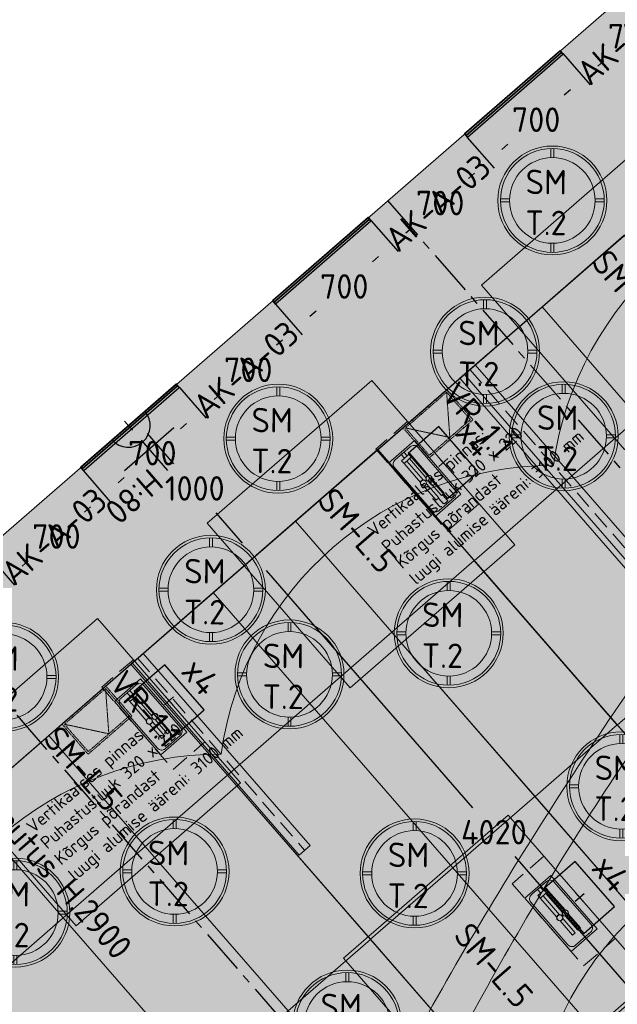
# Model space of a CAD drawing. Header units: millimetres. Extents: x -3074 to 179405, y -22 to 114374.
# Tile 104 of 184: x 143062 to 146352, y 91040 to 96464. Entities that reach past the tile are written whole.
import ezdxf

# ---------------------------------------------------------------- set-up
doc = ezdxf.new("R2010")
doc.units = ezdxf.units.MM
for name, pattern in [('Center', [400, 250, -50, 50, -50]), ('Hidden', [4, 2, -2]), ('Hidden 100.00_ 50.00', [150, 100, -50])]:
    doc.linetypes.add(name, pattern=pattern)
doc.layers.get('0').update_dxf_attribs({"true_color": 0x000000})
for name, color, linetype, true_color in [('_SA-ELEKTER_pistikupesad', 7, 'Continuous', 0x9900cc), ('_SA-LAGI_DIM', 250, 'Continuous', 0x333333), ('_SA-SISUSTUS_tekst', 7, 'Continuous', 0x7f4f3f), ('_SA-VALGUSTUS_abi', 7, 'Center', 0xff9f7f), ('_SA-VALGUSTUS_tekst', 240, 'Continuous', 0xff003f), ('Default', 7, 'Continuous', 0x000000)]:
    doc.layers.add(name, color=color, linetype=linetype, true_color=true_color)
for name, color, linetype, lineweight, true_color in [('_SA-ELEKTER_tekst', 7, 'Continuous', 9, 0x9900cc), ('_SA-LAGI', 7, 'Continuous', 9, 0x5b5b5b), ('_SA-LAGI_eriosade seadmed', 7, 'Continuous', 5, 0x9900cc), ('_SA-LAGI_hatch', 7, 'Continuous', 5, 0x787878), ('_SA-PORAND', 7, 'Continuous', 9, 0x5b5b5b), ('_SA-PORAND_hatch', 254, 'Continuous', 9, 0xbebebe), ('_SA-SANTEHN', 7, 'Continuous', 13, 0x4c5f99), ('_SA-SEIN', 250, 'Continuous', 30, 0x333333), ('_SA-SEIN_dim', 1, 'Continuous', 13, 0xff0000), ('_SA-SISUSTUS_lahtine', 7, 'Continuous', 18, 0x7f4f3f), ('_SA-VALGUSTUS', 20, 'Continuous', 13, 0xff3f00), ('_SA-VALGUSTUS_valgusgrupid', 240, 'Continuous', 9, 0xff003f)]:
    doc.layers.add(name, color=color, linetype=linetype, lineweight=lineweight, true_color=true_color)
doc.styles.add('Arial Regular', font='txt')
doc.styles.add('DIN Pro Light-Light', font='txt')
doc.styles.add('DIN Pro Medium-Medium', font='txt')
doc.dimstyles.new('INP_100_DIM', dxfattribs={"dimtxt": 135, "dimasz": 100, "dimexe": 50, "dimexo": 0.5, "dimgap": 20, "dimtad": 0, "dimtih": 1, "dimtoh": 1, "dimdec": 0, "dimzin": 1, "dimdsep": 46, "dimtxsty": 'DIN Pro Light-Light', "dimcen": 2.5, "dimadec": 1, "dimazin": 1, "dimtfac": 1, "dimtdec": 4, "dimtix": 1, "dimtofl": 0, "dimtmove": 1, "dimatfit": 3, "dimfxl": 1, "dimtolj": 1, "dimtzin": 1, "dimarcsym": 0})

# ---------------------------------------------------------------- blocks, each defined once
blk = doc.blocks.new('_SA pistik(syvistatud) x1')
at = {"linetype": 'ByBlock', "lineweight": -2}
blk.add_hatch(color=0, dxfattribs=at).paths.add_polyline_path([(-80.2, 0), (80, 0), (80, 1.8), (79.9, 3.5), (79.8, 5.3), (79.6, 7.1), (79.4, 9), (79.2, 10.8), (78.9, 12.6), (78.5, 14.5), (78.1, 16.3), (77.7, 18.2), (77.2, 20), (76.7, 21.9), (76.1, 23.7), (75.5, 25.5), (74.8, 27.4), (74.1, 29.2), (73.3, 31), (72.5, 32.8), (71.7, 34.6), (70.7, 36.4), (69.8, 38.2), (68.8, 39.9), (67.7, 41.7), (66.6, 43.4), (65.5, 45), (64.3, 46.7), (63, 48.3), (61.7, 49.9), (60.4, 51.5), (59.1, 53), (57.6, 54.5), (56.2, 56), (54.7, 57.4), (53.2, 58.8), (51.7, 60.1), (50.1, 61.4), (48.5, 62.7), (46.8, 63.9), (45.1, 65.1), (43.4, 66.2), (41.7, 67.3), (40, 68.3), (38.2, 69.3), (36.5, 70.3), (34.7, 71.2), (32.8, 72), (31, 72.8), (29.2, 73.5), (27.4, 74.2), (25.5, 74.9), (23.7, 75.5), (21.8, 76), (19.9, 76.5), (18.1, 77), (16.2, 77.4), (14.4, 77.8), (12.5, 78.1), (10.7, 78.4), (8.9, 78.6), (7.1, 78.8), (5.3, 78.9), (3.5, 79), (1.7, 79.1), (-0.1, 79.1), (-1.9, 79.1), (-3.6, 79), (-5.4, 78.9), (-7.2, 78.8), (-9.1, 78.6), (-10.9, 78.4), (-12.7, 78.1), (-14.6, 77.8), (-16.4, 77.4), (-18.3, 77), (-20.1, 76.5), (-22, 76), (-23.8, 75.5), (-25.7, 74.9), (-27.5, 74.2), (-29.4, 73.5), (-31.2, 72.8), (-33, 72), (-34.8, 71.2), (-36.6, 70.3), (-38.4, 69.3), (-40.2, 68.3), (-41.9, 67.3), (-43.6, 66.2), (-45.3, 65.1), (-47, 63.9), (-48.6, 62.7), (-50.3, 61.4), (-51.8, 60.1), (-53.4, 58.8), (-54.9, 57.4), (-56.4, 56), (-57.8, 54.5), (-59.2, 53), (-60.6, 51.5), (-61.9, 49.9), (-63.2, 48.3), (-64.4, 46.7), (-65.6, 45), (-66.8, 43.4), (-67.9, 41.7), (-69, 39.9), (-70, 38.2), (-70.9, 36.4), (-71.8, 34.6), (-72.7, 32.8), (-73.5, 31), (-74.3, 29.2), (-75, 27.4), (-75.7, 25.5), (-76.3, 23.7), (-76.9, 21.9), (-77.4, 20), (-77.9, 18.2), (-78.3, 16.3), (-78.7, 14.5), (-79.1, 12.6), (-79.4, 10.8), (-79.6, 9), (-79.8, 7.1), (-80, 5.3), (-80.1, 3.5), (-80.2, 1.8)], flags=0)
at = {"color": 0, "linetype": 'ByBlock', "lineweight": -2}
for p, q in [((0, 70.7), (0, 218.6)), ((-120, 114.6), (120, 114.6)), ((0, 22), (0, -22)), ((22, 0), (-22, 0))]:
    blk.add_line(p, q, dxfattribs=at)
blk.add_lwpolyline([(-80.2, 0), (80, 0, 0.986995)], format="xyb", close=True, dxfattribs=at)
blk = doc.blocks.new('_SA pistik(põrand) x4+side')
at = {"color": 0, "linetype": 'ByBlock', "lineweight": -2}
for p, q in [((-22, -0.1), (22, 0.1)), ((0.1, -22), (-0.1, 22))]:
    blk.add_line(p, q, dxfattribs=at)
blk.add_lwpolyline([(-110, -75), (110, -75), (110, 75), (-110, 75)], close=True, dxfattribs=at)
at = {"color": 0, "linetype": 'ByBlock', "lineweight": -2, "attachment_point": 1}
for s, insert, char_height, width, style in [('x4+2S', (-119, 192.6, 0), 0.18, 1.769, 'Arial Regular'), ('x4', (-54.2, 191.9), 93.33, 448.816, 'DIN Pro Medium-Medium')]:
    blk.add_mtext(s, dxfattribs=dict(at, insert=insert, char_height=char_height, width=width, style=style))
blk = doc.blocks.new('SM-L.5')
at = {"color": 0, "linetype": 'Hidden 100.00_ 50.00', "lineweight": -2}
for p, q in [((300, -231.1), (300, 0)), ((-300, 0), (-300, -231.1)), ((-300, -231.1), (300, -231.1))]:
    blk.add_line(p, q, dxfattribs=at)
at = {"color": 0, "lineweight": -2}
blk.add_lwpolyline([(600, 0), (600, -1200), (-600, -1200), (-600, 0)], close=True, dxfattribs=at)
at = {"color": 0, "linetype": 'ByBlock', "lineweight": -2, "insert": (-297.6, -535.4), "char_height": 135, "width": 1463.607, "attachment_point": 1, "style": 'DIN Pro Medium-Medium'}
blk.add_mtext('SM-L.5', dxfattribs=at)
blk = doc.blocks.new('SM-T.2')
at = {"color": 0, "lineweight": -2}
for p, q in [((-8.2, -64.2), (-8.2, -14.2)), ((8.2, -64.2), (8.2, -14.2)), ((-285.8, -291.8), (-235.8, -291.8)), ((-285.8, -308.2), (-235.8, -308.2)), ((235.8, -291.8), (285.8, -291.8)), ((235.8, -308.2), (285.8, -308.2)), ((-8.2, -585.8), (-8.2, -535.8)), ((8.2, -585.8), (8.2, -535.8))]:
    blk.add_line(p, q, dxfattribs=at)
for radius in [300, 285.9, 235.9]:
    blk.add_circle((0, -300), radius, dxfattribs=at)
at = {"color": 0, "linetype": 'ByBlock', "lineweight": -2, "insert": (-146.3, -129.7), "char_height": 135, "width": 767.213, "attachment_point": 1, "rotation": 359.5198, "style": 'DIN Pro Medium-Medium'}
blk.add_mtext('{\\fDIN Pro;SM}\\P{\\fDIN Pro;T.2}\\P', dxfattribs=at)
blk = doc.blocks.new('*D191')
at = {"layer": '_SA-SEIN_dim', "color": 0, "lineweight": -2}
for p, q in [((146582.9, 96734.8), (146730.8, 96564.6)), ((146622.5, 96536.8), (146589, 96507.6)), ((146054.6, 96275.6), (146202.5, 96105.4)), ((146245.2, 96208.7), (146278.7, 96237.9))]:
    blk.add_line(p, q, dxfattribs=at)
at = {"layer": '_SA-SEIN_dim', "color": 0}
for points in [[(146633.5, 96524.2), (146611.6, 96549.3), (146698, 96602.4)], [(146234.2, 96221.3), (146256.1, 96196.2), (146169.7, 96143.1)]]:
    blk.add_solid(points, dxfattribs=at)
at = {"layer": 'Defpoints', "color": 0}
for p in [(146582.5, 96735.2), (146698, 96602.4), (146054.2, 96276)]:
    blk.add_point(p, dxfattribs=at)
at = {"layer": '_SA-SEIN_dim', "color": 0, "insert": (146433.8, 96372.8), "char_height": 135, "attachment_point": 5, "style": 'DIN Pro Light-Light'}
blk.add_mtext('\\A1;700', dxfattribs=at)
blk = doc.blocks.new('*D192')
at = {"layer": '_SA-SEIN_dim', "color": 0, "lineweight": -2}
for p, q in [((146054.6, 96275.6), (146202.5, 96105.4)), ((146094.2, 96077.5), (146060.7, 96048.4)), ((145526.3, 95816.3), (145674.2, 95646.2)), ((145716.9, 95749.5), (145750.4, 95778.7))]:
    blk.add_line(p, q, dxfattribs=at)
at = {"layer": '_SA-SEIN_dim', "color": 0}
for points in [[(146105.2, 96064.9), (146083.3, 96090.1), (146169.7, 96143.1)], [(145705.9, 95762.1), (145727.8, 95736.9), (145641.4, 95683.9)]]:
    blk.add_solid(points, dxfattribs=at)
at = {"layer": 'Defpoints', "color": 0}
for p in [(146054.2, 96276), (146169.7, 96143.1), (145525.9, 95816.7)]:
    blk.add_point(p, dxfattribs=at)
at = {"layer": '_SA-SEIN_dim', "color": 0, "insert": (145905.5, 95913.5), "char_height": 135, "attachment_point": 5, "style": 'DIN Pro Light-Light'}
blk.add_mtext('\\A1;700', dxfattribs=at)
blk = doc.blocks.new('*D193')
at = {"layer": '_SA-SEIN_dim', "color": 0, "lineweight": -2}
for p, q in [((145526.3, 95816.3), (145674.2, 95646.2)), ((145565.9, 95618.3), (145532.4, 95589.1)), ((144998, 95357.1), (145145.9, 95186.9)), ((145188.6, 95290.3), (145222.1, 95319.4))]:
    blk.add_line(p, q, dxfattribs=at)
at = {"layer": '_SA-SEIN_dim', "color": 0}
for points in [[(145576.9, 95605.7), (145555, 95630.9), (145641.4, 95683.9)], [(145177.6, 95302.8), (145199.5, 95277.7), (145113.1, 95224.6)]]:
    blk.add_solid(points, dxfattribs=at)
at = {"layer": 'Defpoints', "color": 0}
for p in [(145525.9, 95816.7), (145641.4, 95683.9), (144997.6, 95357.5)]:
    blk.add_point(p, dxfattribs=at)
at = {"layer": '_SA-SEIN_dim', "color": 0, "insert": (145377.2, 95454.3), "char_height": 135, "attachment_point": 5, "style": 'DIN Pro Light-Light'}
blk.add_mtext('\\A1;700', dxfattribs=at)
blk = doc.blocks.new('*D194')
at = {"layer": '_SA-SEIN_dim', "color": 0, "lineweight": -2}
for p, q in [((144998, 95357.1), (145145.9, 95186.9)), ((145037.6, 95159), (145004.1, 95129.9)), ((144469.7, 94897.9), (144617.6, 94727.7)), ((144660.3, 94831), (144693.8, 94860.2))]:
    blk.add_line(p, q, dxfattribs=at)
at = {"layer": '_SA-SEIN_dim', "color": 0}
for points in [[(145048.6, 95146.5), (145026.7, 95171.6), (145113.1, 95224.6)], [(144649.3, 94843.6), (144671.2, 94818.4), (144584.8, 94765.4)]]:
    blk.add_solid(points, dxfattribs=at)
at = {"layer": 'Defpoints', "color": 0}
for p in [(144997.6, 95357.5), (145113.1, 95224.6), (144469.3, 94898.2)]:
    blk.add_point(p, dxfattribs=at)
at = {"layer": '_SA-SEIN_dim', "color": 0, "insert": (144849, 94995), "char_height": 135, "attachment_point": 5, "style": 'DIN Pro Light-Light'}
blk.add_mtext('\\A1;700', dxfattribs=at)
blk = doc.blocks.new('*D195')
at = {"layer": '_SA-SEIN_dim', "color": 0, "lineweight": -2}
for p, q in [((144469.7, 94897.9), (144617.6, 94727.7)), ((144509.3, 94699.8), (144475.8, 94670.6)), ((143941.4, 94438.6), (144089.3, 94268.4)), ((144132, 94371.8), (144165.5, 94400.9))]:
    blk.add_line(p, q, dxfattribs=at)
at = {"layer": '_SA-SEIN_dim', "color": 0}
for points in [[(144520.3, 94687.2), (144498.4, 94712.4), (144584.8, 94765.4)], [(144121, 94384.4), (144142.9, 94359.2), (144056.5, 94306.2)]]:
    blk.add_solid(points, dxfattribs=at)
at = {"layer": 'Defpoints', "color": 0}
for p in [(144469.3, 94898.2), (144584.8, 94765.4), (143941, 94439)]:
    blk.add_point(p, dxfattribs=at)
at = {"layer": '_SA-SEIN_dim', "color": 0, "insert": (144320.7, 94535.8), "char_height": 135, "attachment_point": 5, "style": 'DIN Pro Light-Light'}
blk.add_mtext('\\A1;700', dxfattribs=at)
blk = doc.blocks.new('*D196')
at = {"layer": '_SA-SEIN_dim', "color": 0, "lineweight": -2}
for p, q in [((143941.4, 94438.6), (144089.3, 94268.4)), ((143981, 94240.6), (143947.5, 94211.4)), ((143413.1, 93979.4), (143561, 93809.2)), ((143603.7, 93912.5), (143637.2, 93941.7))]:
    blk.add_line(p, q, dxfattribs=at)
at = {"layer": '_SA-SEIN_dim', "color": 0}
for points in [[(143992, 94228), (143970.1, 94253.1), (144056.5, 94306.2)], [(143592.7, 93925.1), (143614.6, 93900), (143528.2, 93846.9)]]:
    blk.add_solid(points, dxfattribs=at)
at = {"layer": 'Defpoints', "color": 0}
for p in [(143941, 94439), (144056.5, 94306.2), (143412.7, 93979.8)]:
    blk.add_point(p, dxfattribs=at)
at = {"layer": '_SA-SEIN_dim', "color": 0, "insert": (143792.4, 94076.5), "char_height": 135, "attachment_point": 5, "style": 'DIN Pro Light-Light'}
blk.add_mtext('\\A1;700', dxfattribs=at)
blk = doc.blocks.new('*D197')
at = {"layer": '_SA-SEIN_dim', "color": 0, "lineweight": -2}
for p, q in [((143413.1, 93979.4), (143561, 93809.2)), ((143452.7, 93781.3), (143419.2, 93752.2)), ((142884.8, 93520.1), (143032.7, 93349.9)), ((143075.4, 93453.3), (143108.9, 93482.5))]:
    blk.add_line(p, q, dxfattribs=at)
at = {"layer": '_SA-SEIN_dim', "color": 0}
for points in [[(143463.7, 93768.7), (143441.8, 93793.9), (143528.2, 93846.9)], [(143064.4, 93465.9), (143086.3, 93440.7), (142999.9, 93387.7)]]:
    blk.add_solid(points, dxfattribs=at)
at = {"layer": 'Defpoints', "color": 0}
for p in [(143412.7, 93979.8), (143528.2, 93846.9), (142884.4, 93520.5)]:
    blk.add_point(p, dxfattribs=at)
at = {"layer": '_SA-SEIN_dim', "color": 0, "insert": (143264.1, 93617.3), "char_height": 135, "attachment_point": 5, "style": 'DIN Pro Light-Light'}
blk.add_mtext('\\A1;700', dxfattribs=at)
blk = doc.blocks.new('*D588')
at = {"layer": '_SA-LAGI_DIM', "color": 0, "lineweight": -2}
for p, q in [((143697.6, 94259.2), (143660.3, 94226.7)), ((143763.6, 94184.1), (143908.6, 94017.3)), ((144288, 93580.8), (144143.1, 93747.6)), ((144353.3, 93505), (144315.9, 93472.5))]:
    blk.add_line(p, q, dxfattribs=at)
at = {"layer": '_SA-LAGI_DIM', "color": 0}
for points in [[(143776.2, 94195), (143751, 94173.1), (143698, 94259.5)], [(144275.5, 93569.9), (144300.6, 93591.7), (144353.6, 93505.3)]]:
    blk.add_solid(points, dxfattribs=at)
at = {"layer": 'Defpoints', "color": 0}
for p in [(143698, 94259.5), (143698, 94259.5), (144353.6, 93505.3)]:
    blk.add_point(p, dxfattribs=at)
at = {"layer": '_SA-LAGI_DIM', "color": 0, "insert": (144025.8, 93882.4), "char_height": 135, "attachment_point": 5, "style": 'DIN Pro Light-Light'}
blk.add_mtext('\\A1;1000', dxfattribs=at)
blk = doc.blocks.new('*D589')
at = {"layer": '_SA-LAGI_DIM', "color": 0, "lineweight": -2}
for p, q in [((144353.3, 93505), (144315.9, 93472.5)), ((144419.3, 93429.9), (145555.3, 92123.4)), ((146925.9, 90547.3), (145789.9, 91853.7)), ((146991.1, 90471.5), (146953.8, 90439))]:
    blk.add_line(p, q, dxfattribs=at)
at = {"layer": '_SA-LAGI_DIM', "color": 0}
for points in [[(144431.8, 93440.8), (144406.7, 93418.9), (144353.6, 93505.3)], [(146913.3, 90536.4), (146938.5, 90558.2), (146991.5, 90471.8)]]:
    blk.add_solid(points, dxfattribs=at)
at = {"layer": 'Defpoints', "color": 0}
for p in [(144353.6, 93505.3), (144353.6, 93505.3), (146991.5, 90471.8)]:
    blk.add_point(p, dxfattribs=at)
at = {"layer": '_SA-LAGI_DIM', "color": 0, "insert": (145672.6, 91988.6), "char_height": 135, "attachment_point": 5, "style": 'DIN Pro Light-Light'}
blk.add_mtext('\\A1;4020', dxfattribs=at)
blk = doc.blocks.new('VR-1.1')
at = {"color": 0, "linetype": 'Hidden 100.00_ 50.00', "lineweight": -2}
blk.add_line((97, -19), (1499, -19), dxfattribs=at)
at = {"color": 0, "lineweight": -2}
blk.add_lwpolyline([(97, -59), (97, 21), (1499, 21), (1499, -59)], close=True, dxfattribs=at)
at = {"color": 0, "lineweight": -2, "insert": (97, -102.5), "char_height": 135, "width": 1330.82, "attachment_point": 1, "style": 'DIN Pro Medium-Medium'}
blk.add_mtext('VR-1.1', dxfattribs=at)
blk = doc.blocks.new('Vertikaalne puhastusluuk 320 x 220')
at = {"layer": '_SA-LAGI_eriosade seadmed', "linetype": 'Hidden'}
for points in [[(-23.6, 271), (-265.1, 61.1), (-120.8, -105), (120.8, 105)], [(-24.6, 256.9), (-251, 60.1), (-119.8, -90.9), (106.6, 106)]]:
    blk.add_lwpolyline(points, close=True, dxfattribs=at)
blk.add_lwpolyline([(-24.6, 256.9), (-6.6, 7.5), (-251, 60.1)], dxfattribs=at)

msp = doc.modelspace()

# ---------------------------------------------------------------- hatches: boundary and pattern name
at = {"layer": '_SA-LAGI_hatch'}
h = msp.add_hatch(dxfattribs=at)
h.set_pattern_fill('Plus', color=256, scale=100, angle=41, style=0, pattern_type=2)
h.set_pattern_definition([(41, (-9.43, -8.2), (-65.605903, 75.47096), [25, -75]), (131, (8.2, -9.43), (-75.47096, -65.605903), [25, -75])])
h.paths.add_polyline_path([(138604.6, 89831.9), (149902.6, 99653.1), (153852.1, 95109.7), (142554.1, 85288.5), (138604.6, 89831.9)], flags=0)
h.paths.add_polyline_path([(139909.3, 89641.1), (149298.3, 97802.8), (151935.6, 94768.8), (142546.7, 86607.1)], flags=0)
h = msp.add_hatch(dxfattribs=at)
h.set_pattern_fill('Squares', color=256, scale=200, angle=41.0098, style=0, pattern_type=2)
h.set_pattern_definition([(41.009847, (-1e-15, -4e-15), (-32.809436, 37.729841), [50, -50]), (131.009847, (-1e-15, -4e-15), (-37.729841, -32.809436), [50, -50])])
h.paths.add_polyline_path([(148654.8, 97244.4), (151292.8, 94211), (147670.4, 91061.7), (145033, 94095.1)], flags=0)
h = msp.add_hatch(dxfattribs=at)
h.set_pattern_fill('Squares', color=256, scale=200, angle=41.0098, style=0, pattern_type=2)
h.set_pattern_definition([(41.009847, (-1e-15, -4e-15), (-32.809436, 37.729841), [50, -50]), (131.009847, (-1e-15, -4e-15), (-37.729841, -32.809436), [50, -50])])
h.paths.add_polyline_path([(145032.8, 94095.5), (147670.7, 91062), (144954, 88700), (142316.6, 91733.4)], flags=0)
at = {"layer": '_SA-PORAND_hatch', "true_color": 0xf1f1e1}
msp.add_hatch(color=7, dxfattribs=at).paths.add_polyline_path([(149902.6, 99653.1), (150808, 98611.6), (150596.6, 98427.9), (153640.8, 94926), (144093.7, 86626.9), (143414.4, 86036.4), (142554.1, 85288.5), (140631.8, 87499.8), (140625.3, 87507.4), (138604.6, 89831.9)], flags=0)

# ---------------------------------------------------------------- linework, layer by layer
at = {"layer": '_SA-LAGI'}
for points in [[(138604.6, 89831.9), (149902.6, 99653.1), (153852.1, 95109.7), (142554.1, 85288.5), (138604.6, 89831.9)], [(139909.3, 89641.1), (149298.3, 97802.8), (151935.6, 94768.8), (142546.7, 86607.1)], [(148654.8, 97244.9), (151292.8, 94211.5), (147670.7, 91062.4), (145033.3, 94095.8)], [(145032.8, 94095.9), (147670.7, 91062.4), (144954.1, 88700.6), (142316.8, 91734.1)]]:
    msp.add_lwpolyline(points, close=True, dxfattribs=at)
at = {"layer": '_SA-LAGI_hatch'}
for points in [[(145938.3, 94882.8), (146391, 95276.5), (146922.6, 94665.3), (146469.8, 94271.6)], [(145485.5, 94489.1), (145938.3, 94882.8), (146469.8, 94271.6), (146017, 93877.9)], [(146469.8, 94271.6), (147257.2, 93366.1), (146804.9, 92972.6), (146017, 93877.9)], [(144580, 93702.2), (145032.8, 94095.9), (145564.3, 93484.7), (145111.5, 93090.9)], [(146017, 93877.9), (146804.5, 92972.4), (146352.1, 92578.9), (145564.3, 93484.2)], [(144127.3, 93308.5), (144580, 93702.2), (145111.5, 93090.9), (144658.8, 92697.2)], [(145564.3, 93484.7), (146351.7, 92579.1), (145899.4, 92185.7), (145111.5, 93090.9)], [(143674.5, 92914.7), (144127.3, 93308.5), (144658.8, 92697.2), (144206, 92303.5)], [(145111.5, 93090.9), (145899, 92185.4), (145446.6, 91792), (144658.8, 92697.2)], [(143221.8, 92521), (143674.5, 92914.7), (144206, 92303.5), (143753.3, 91909.8)], [(144658.8, 92697.2), (145446.2, 91791.7), (144993.8, 91398.3), (144206, 92303.5)], [(147139.1, 91673.6), (146351.7, 92579.1), (145899.3, 92185.8), (146686.4, 91279.9)], [(142769, 92127.3), (143221.8, 92521), (143753.3, 91909.8), (143300.5, 91516.1)], [(144206, 92303.5), (144993.4, 91398), (144541.1, 91004.6), (143753.3, 91909.8)], [(146686.4, 91279.9), (145899, 92185.4), (145446.5, 91792.1), (146233.6, 90886.2)], [(143753.3, 91909.8), (144540.7, 91004.3), (144088.3, 90610.9), (143300.5, 91516.1)], [(146233.6, 90886.2), (145446.2, 91791.7), (144993.8, 91398.4), (145780.9, 90492.5)], [(143300.5, 91516.1), (144087.9, 90610.6), (143635.6, 90217.1), (142847.7, 91122.4)], [(145780.9, 90492.5), (144993.4, 91398), (144541, 91004.6), (145328.1, 90098.8)]]:
    msp.add_lwpolyline(points, close=True, dxfattribs=at)
at = {"layer": '_SA-PORAND'}
msp.add_lwpolyline([(149902.6, 99653.1), (150808, 98611.6), (150596.6, 98427.9), (153640.8, 94926), (142554.1, 85288.5), (138604.6, 89831.9)], close=True, dxfattribs=at)
at = {"layer": '_SA-SANTEHN'}
for points in [[(145235.9, 94145.5), (145491.8, 93851.2), (145348.4, 93726.5), (145092.5, 94020.9)], [(145195, 94061.3), (145179.9, 94048.2), (145162.4, 94068.4), (145177.5, 94081.5)], [(145210.1, 94074.4), (145223.2, 94059.3), (145178, 94020), (145164.8, 94035.1)], [(143726.5, 92833.4), (143982.3, 92539.1), (143839, 92414.4), (143583.1, 92708.7)], [(143685.6, 92749.2), (143670.5, 92736.1), (143653, 92756.3), (143668.1, 92769.4)], [(143700.7, 92762.3), (143713.8, 92747.2), (143668.5, 92707.9), (143655.4, 92723)], [(145986.6, 91750.5), (146242.5, 91456.2), (146099.1, 91331.6), (145843.2, 91625.9)], [(145945.7, 91666.4), (145930.6, 91653.2), (145913.1, 91673.4), (145928.2, 91686.5)], [(145960.8, 91679.5), (145973.9, 91664.4), (145928.6, 91625), (145915.5, 91640.1)]]:
    msp.add_lwpolyline(points, close=True, dxfattribs=at)
for points in [[(145212.3, 94111.7, -0.414214), (145254.6, 94108.8), (145458, 93874.8, -0.414214), (145455, 93832.5), (145372, 93760.3, -0.414214), (145329.7, 93763.3), (145126.3, 93997.2, -0.414214), (145129.3, 94039.6)], [(143702.9, 92799.6, -0.414214), (143745.2, 92796.6), (143948.6, 92562.7, -0.414214), (143945.6, 92520.4), (143862.6, 92448.2, -0.414214), (143820.3, 92451.2), (143616.9, 92685.1, -0.414214), (143619.8, 92727.4)], [(145963, 91716.8, -0.414214), (146005.3, 91713.8), (146208.7, 91479.8, -0.414214), (146205.7, 91437.5), (146122.7, 91365.3, -0.414214), (146080.4, 91368.3), (145877, 91602.3, -0.414214), (145879.9, 91644.6)]]:
    msp.add_lwpolyline(points, format="xyb", close=True, dxfattribs=at)
for points in [[(145298.7, 93942.1), (145208.1, 94046.2), (145223.2, 94059.3), (145313.8, 93955.2)], [(145268.5, 93915.8), (145178, 94020), (145193.1, 94033.1), (145283.6, 93928.9)], [(145301.9, 93907.9), (145369.7, 93829.9), (145354.6, 93816.7), (145286.8, 93894.8)], [(145332, 93934.2), (145399.9, 93856.1), (145384.8, 93843), (145316.9, 93921.1)], [(143759.1, 92603.7), (143668.5, 92707.9), (143683.6, 92721), (143774.2, 92616.8)], [(143789.3, 92629.9), (143698.7, 92734.1), (143713.8, 92747.2), (143804.4, 92643.1)], [(143792.4, 92595.8), (143860.3, 92517.7), (143845.2, 92504.6), (143777.3, 92582.7)], [(143822.6, 92622.1), (143890.5, 92544), (143875.4, 92530.9), (143807.5, 92608.9)], [(146019.2, 91520.8), (145928.6, 91625), (145943.7, 91638.1), (146034.3, 91534)], [(146049.4, 91547.1), (145958.8, 91651.3), (145973.9, 91664.4), (146064.5, 91560.2)], [(146052.5, 91513), (146120.4, 91434.9), (146105.3, 91421.8), (146037.4, 91499.9)], [(146082.7, 91539.2), (146150.6, 91461.1), (146135.5, 91448), (146067.6, 91526.1)]]:
    msp.add_lwpolyline(points, dxfattribs=at)
at = {"layer": '_SA-SANTEHN', "extrusion": (0, 0, -1)}
for centre, radius in [((-145315.4, 93938.1), 17.1), ((-145315.4, 93938.1), 16), ((-145285.2, 93911.9), 17.1), ((-145285.2, 93911.9), 16), ((-143806, 92626), 17.1), ((-143775.8, 92599.8), 17.1), ((-143775.8, 92599.8), 16), ((-143806, 92626), 16), ((-146066.1, 91543.2), 17.1), ((-146066.1, 91543.2), 16), ((-146035.9, 91516.9), 17.1), ((-146035.9, 91516.9), 16)]:
    msp.add_circle(centre, radius, dxfattribs=at)
at = {"layer": '_SA-SEIN'}
for points in [[(145511.7, 95836.1), (145519.6, 95827.1), (146044.8, 96283.7), (146037, 96292.8)], [(145519.6, 95827.1), (145527.4, 95818), (146052.7, 96274.6), (146044.8, 96283.7)], [(146038.5, 96294.1), (146037, 96292.8), (146052.7, 96274.6), (146054.2, 96276)], [(145511.7, 95836.1), (145510.2, 95834.8), (145525.9, 95816.7), (145527.4, 95818)], [(144455.1, 94917.7), (144463, 94908.6), (144988.3, 95365.2), (144980.4, 95374.3)], [(144463, 94908.6), (144470.8, 94899.5), (144996.1, 95356.2), (144988.3, 95365.2)], [(144981.9, 95375.6), (144980.4, 95374.3), (144996.1, 95356.2), (144997.6, 95357.5)], [(144455.1, 94917.7), (144453.6, 94916.3), (144469.3, 94898.2), (144470.8, 94899.5)], [(143398.5, 93999.2), (143406.4, 93990.1), (143931.7, 94446.7), (143923.8, 94455.8)], [(143406.4, 93990.1), (143414.3, 93981.1), (143939.5, 94437.7), (143931.7, 94446.7)], [(143925.3, 94457.1), (143923.8, 94455.8), (143939.5, 94437.7), (143941, 94439)], [(143398.5, 93999.2), (143397, 93997.9), (143412.7, 93979.8), (143414.3, 93981.1)]]:
    msp.add_lwpolyline(points, close=True, dxfattribs=at)
at = {"layer": '_SA-VALGUSTUS_abi'}
for p, q in [((145087.6, 95467.5), (149043.6, 90916.6)), ((142521.6, 93236.9), (146477.6, 88686))]:
    msp.add_line(p, q, dxfattribs=at)
at = {"layer": '_SA-VALGUSTUS_valgusgrupid'}
for centre in [(147823.4, 93757.9), (145993.9, 92167.8), (144164.3, 90577.7), (147711.5, 90192)]:
    msp.add_arc(centre, 1840.1, 89.7986, 172.1912, dxfattribs=at)
msp.add_rational_spline([(143993.1, 87037.5), (143614, 88831.1), (146691.8, 93164), (149769.6, 97496.9), (151305.9, 97527.3)], [1, 0.785436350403, 1, 0.785436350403, 1], degree=2, knots=[0, 0, 0, 9002.428894, 9002.428894, 18004.857789, 18004.857789, 18004.857789], dxfattribs=at)
msp.add_rational_spline([(143993.1, 87037.5), (145611.9, 93248.7), (150930.4, 97066.9)], [1, 0.940219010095, 1], degree=2, dxfattribs=at)

# ---------------------------------------------------------------- block references
at = {"layer": '_SA-ELEKTER_pistikupesad', "zscale": 1.5}
for name, p, xscale, yscale, rotation in [('_SA pistik(syvistatud) x1', (143661.2, 94227.6), 1.499999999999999, 1.499999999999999, 221.0000018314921), ('_SA pistik(põrand) x4+side', (145394, 94024.6), 1.5, 1.5, 310.9987059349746), ('_SA pistik(põrand) x4+side', (143884.6, 92712.5), 1.5, 1.5, 310.9987059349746), ('_SA pistik(põrand) x4+side', (146144.7, 91629.6), 1.5, 1.5, 310.9987059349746)]:
    msp.add_blockref(name, p, dxfattribs=dict(at, xscale=xscale, yscale=yscale, rotation=rotation))
at = {"layer": '_SA-SISUSTUS_lahtine', "rotation": 311.0000116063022}
for p in [(146903.4, 95336.7), (145394, 94024.6), (143884.6, 92712.5), (146144.7, 91629.6)]:
    msp.add_blockref('SM-L.5', p, dxfattribs=at)
at = {"layer": '_SA-SISUSTUS_lahtine'}
for p in [(145994.8, 95768.5), (145624.2, 94936.1), (144485.4, 94456.4), (146057, 94469.9), (144114.7, 93624), (145424.4, 93384.2), (142976, 93144.2), (144547.6, 93157.8), (146374.8, 92541.1), (143914.9, 92072.1), (145236.1, 92061.4), (143038.2, 91845.7), (144865.4, 91229)]:
    msp.add_blockref('SM-T.2', p, dxfattribs=at)
at = {"layer": '_SA-VALGUSTUS', "rotation": 311.0000000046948}
for p in [(145491.1, 94622.6), (143661.6, 93032.5)]:
    msp.add_blockref('VR-1.1', p, dxfattribs=at)
at = {"layer": 'Default', "rotation": 5.317887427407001e-12}
for p in [(145437.1, 94155.5), (143559.4, 92523.1)]:
    msp.add_blockref('Vertikaalne puhastusluuk 320 x 220', p, dxfattribs=at)

# ---------------------------------------------------------------- texts
at = {"layer": '_SA-ELEKTER_tekst', "insert": (143863.5, 93897.9), "char_height": 135, "width": 1007.705, "attachment_point": 1, "rotation": 221, "style": 'DIN Pro Light-Light'}
msp.add_mtext('H:80', dxfattribs=at)
at = {"layer": '_SA-LAGI_eriosade seadmed', "char_height": 70, "width": 2841.311, "attachment_point": 1, "rotation": 41, "style": 'DIN Pro Light-Light'}
for insert in [(144968.9, 93664.6, 30.1), (143091.2, 92032.3, 30.1)]:
    msp.add_mtext('{\\fDIN Pro;Vertikaalses pinnas:}\\P{\\fDIN Pro;Puhastusluuk 320 x 220}\\P{\\fDIN Pro;Kõrgus põrandast}\\P{\\fDIN Pro;luugi alumise ääreni: 3100 mm}\\P', dxfattribs=dict(at, insert=insert))
at = {"layer": '_SA-SISUSTUS_tekst', "char_height": 135, "width": 1693.77, "attachment_point": 1, "rotation": 40.9865, "style": 'DIN Pro Medium-Medium'}
for insert in [(146114.2, 96197.7), (145057.6, 95279.2), (144001, 94360.7), (142944.4, 93442.2)]:
    msp.add_mtext('AK-A-03', dxfattribs=dict(at, insert=insert))
at = {"layer": '_SA-VALGUSTUS_tekst', "color": 0, "lineweight": -2, "insert": (142921.3, 92249.6), "char_height": 135, "width": 2810.656, "attachment_point": 1, "rotation": 311, "style": 'DIN Pro Medium-Medium'}
msp.add_mtext('Riputus H.2900', dxfattribs=at)

# ---------------------------------------------------------------- dimensions: what is measured, and where the dimension line sits
at = {"layer": '_SA-LAGI_DIM'}
dim = msp.add_linear_dim(base=(143698, 94259.5), p1=(144353.6, 93505.3), p2=(143698, 94259.5), angle=131, text='1000', dimstyle='INP_100_DIM', override={"dimtxt": 135, "dimasz": 100, "dimexe": 50, "dimexo": 0.5, "dimgap": 20, "dimdec": 0, "dimzin": 1, "dimtxsty": 'DIN Pro Light-Light', "dimsah": 0, "dimcen": 2.5, "dimadec": 1, "dimazin": 1, "dimtix": 0, "dimtmove": 0, "dimtzin": 1}, dxfattribs=at)
dim.commit()
dim.dimension.update_dxf_attribs({"geometry": '*D588', "text_midpoint": (144025.8, 93882.4)})
dim = msp.add_linear_dim(base=(144353.6, 93505.3), p1=(146991.5, 90471.8), p2=(144353.6, 93505.3), angle=131.0098, dimstyle='INP_100_DIM', override={"dimtxt": 135, "dimasz": 100, "dimexe": 50, "dimexo": 0.5, "dimgap": 20, "dimdec": 0, "dimzin": 1, "dimtxsty": 'DIN Pro Light-Light', "dimsah": 0, "dimcen": 2.5, "dimadec": 1, "dimazin": 1, "dimtix": 0, "dimtmove": 0, "dimtzin": 1}, dxfattribs=at)
dim.commit()
dim.dimension.update_dxf_attribs({"geometry": '*D589', "text_midpoint": (145672.6, 91988.6)})
at = {"layer": '_SA-SEIN_dim'}
for base, p1, p2, picture, middle in [((146698, 96602.4), (146054.2, 96276), (146582.5, 96735.2), '*D191', (146433.8, 96372.8)), ((146169.7, 96143.1), (145525.9, 95816.7), (146054.2, 96276), '*D192', (145905.5, 95913.5)), ((145641.4, 95683.9), (144997.6, 95357.5), (145525.9, 95816.7), '*D193', (145377.2, 95454.3)), ((145113.1, 95224.6), (144469.3, 94898.2), (144997.6, 95357.5), '*D194', (144849, 94995)), ((144584.8, 94765.4), (143941, 94439), (144469.3, 94898.2), '*D195', (144320.7, 94535.8)), ((144056.5, 94306.2), (143412.7, 93979.8), (143941, 94439), '*D196', (143792.4, 94076.5)), ((143528.2, 93846.9), (142884.4, 93520.5), (143412.7, 93979.8), '*D197', (143264.1, 93617.3))]:
    dim = msp.add_linear_dim(base=base, p1=p1, p2=p2, angle=41, dimstyle='INP_100_DIM', override={"dimtxt": 135, "dimasz": 100, "dimexe": 50, "dimexo": 0.5, "dimgap": 20, "dimdec": 0, "dimzin": 1, "dimtxsty": 'DIN Pro Light-Light', "dimsah": 0, "dimcen": 2.5, "dimadec": 1, "dimazin": 1, "dimtix": 0, "dimtmove": 0, "dimtzin": 1}, dxfattribs=at)
    dim.commit()
    dim.dimension.update_dxf_attribs({"geometry": picture, "text_midpoint": middle})

doc.saveas('drawing.dxf')
